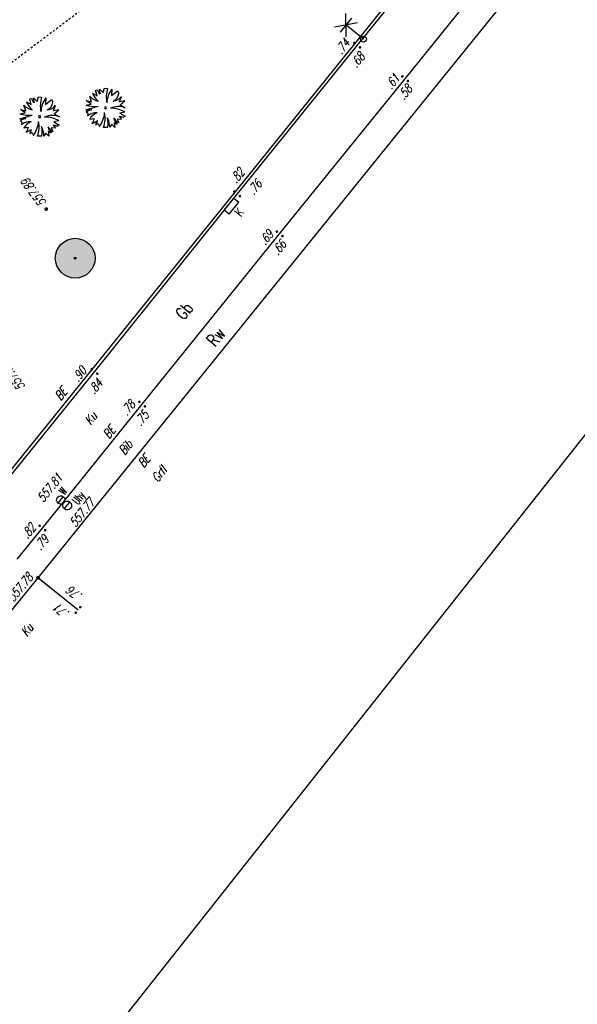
# Model space of a CAD drawing. Header units: metres. Extents: x 2 to 485, y 6 to 594.
# Tile 26 of 176: x 228 to 256, y 140 to 190. Entities that reach past the tile are written whole.
import ezdxf
from ezdxf.enums import TextEntityAlignment as Align

# ---------------------------------------------------------------- set-up
doc = ezdxf.new("R2010")
doc.units = ezdxf.units.M
doc.header["$LTSCALE"] = 0.0125
doc.linetypes.add('260241_A_bea$0$PUNKTIERT', pattern=[0.2, 0, -0.2])
for name, color, linetype in [('260241_A_bea$0$B07_FLSTGR', 9, 'Continuous'), ('260241_A_bea$0$B21_BORDSTEIN', 5, 'Continuous'), ('260241_A_bea$0$B23_EINFASS', 5, 'Continuous'), ('260241_A_bea$0$B25_EINFASS_GEPKT', 7, '260241_A_bea$0$PUNKTIERT'), ('260241_A_bea$0$B28_VEINFASS_TXT', 5, 'Continuous'), ('260241_A_bea$0$B29_FUNKTION_TXT', 5, 'Continuous'), ('260241_A_bea$0$B30_BEWSYM', 3, 'Continuous'), ('260241_A_bea$0$B38_SPARTEN1_SYM', 2, 'Continuous'), ('260241_A_bea$0$B39_SPARTEN1_LIN', 2, 'Continuous'), ('260241_A_bea$0$B53_HAUPTHOEHEN', 4, 'Continuous'), ('260241_A_bea$0$B54_HOEHEN', 253, 'Continuous'), ('f_weg', 2, 'Continuous')]:
    doc.layers.add(name, color=color, linetype=linetype)
doc.layers.add('260241_A_bea$0$B62_PLOTBOX', color=9, linetype='Continuous', plot=False)
doc.layers.add('260241_A_bea$0$f_fill_baum', color=86, linetype='Continuous', lineweight=18)
doc.styles.add('260241_A_bea$0$ROMANS', font='ROMANS')
doc.styles.add('260241_A_bea$0$SIMPLEX8', font='SIMPLEX8')

# ---------------------------------------------------------------- blocks, each defined once
blk = doc.blocks.new('260241_A_bea$0$BEL_MAST')
for p, q in [((0.15, 0.25), (-0.15, 0.5)), ((-0.15, 0.25), (0.15, 0.5)), ((-0.15, 0.375), (0.15, 0.375)), ((0, 0), (0, 0.375))]:
    blk.add_line(p, q)
blk.add_circle((0, 0), 0.05)
blk = doc.blocks.new('260241_A_bea$0$BUSCH_EINZELN')
for p, q in [((-0.065, 0.385), (-0.03, 0.495)), ((-0.03, 0.495), (0.05, 0.49)), ((-0.35, 0.15), (-0.4, 0.29)), ((-0.33, 0.37), (-0.21, 0.305)), ((-0.25, 0.445), (-0.2, 0.455)), ((-0.21, 0.305), (-0.25, 0.445)), ((-0.155, 0.47), (-0.065, 0.385)), ((0.155, 0.47), (0.15, 0.31)), ((0.15, 0.31), (0.295, 0.43)), ((0.295, 0.43), (0.33, 0.37)), ((0.35, 0.15), (0.4, 0.29)), ((-0.5, 0.07), (-0.36, 0.095)), ((-0.495, -0.05), (-0.185, 0.04)), ((-0.36, 0.095), (-0.485, 0.185)), ((-0.485, 0.185), (-0.35, 0.15)), ((0.48, 0.175), (0.35, 0.15)), ((0.365, 0.075), (0.48, 0.175)), ((0.365, 0.075), (0.495, 0)), ((-0.435, -0.145), (-0.485, -0.105)), ((-0.45, -0.2), (-0.435, -0.145)), ((0.485, -0.105), (0.36, -0.13)), ((0.36, -0.13), (0.49, -0.21)), ((0.49, -0.21), (0.43, -0.245)), ((-0.28, -0.275), (-0.4, -0.29)), ((-0.28, -0.365), (-0.34, -0.4)), ((-0.28, -0.365), (-0.205, -0.32)), ((0.05, -0.49), (-0.05, -0.49)), ((0.155, -0.41), (0.105, -0.485)), ((0.23, -0.49), (0.155, -0.41)), ((0.215, -0.365), (0.23, -0.49)), ((0.215, -0.365), (0.29, -0.405)), ((0.4, -0.29), (0.29, -0.28)), ((0.29, -0.28), (0.33, -0.37))]:
    blk.add_line(p, q)
for centre, radius, start, end in [((-0.074, 0.622), 0.465, 225.48, 256.185), ((0.147, 0.563), 0.515, 202.065, 229.819), ((-0.033, 0.486), 0.17, 190.462, 233.057), ((0.038, 0.44), 0.195, 171.286, 207.638), ((0.782, 0.267), 0.765, 163.041, 190.686), ((0.635, 0.101), 0.605, 142.43, 177.737), ((0.086, 0.392), 0.245, 295.125, 354.891), ((0.159, 0.468), 0.3, 275.972, 323.518), ((-0.244, 1.088), 1.05, 255.893, 273.226), ((0, 0), 0.025, 0, 180), ((0, 0), 0.025, 180, 0), ((0.322, -0.437), 0.47, 68.359, 114.737), ((-0.454, 0.859), 0.91, 267.403, 276.547), ((-0.27, -0.406), 0.37, 102.447, 125.478), ((-0.235, -0.469), 0.345, 86.753, 128.647), ((-0.118, -0.42), 0.31, 108.162, 155.297), ((-0.756, -0.047), 0.735, 324.91, 354.337), ((-0.773, -0.255), 0.76, 342.013, 10.256), ((0.141, -0.68), 0.67, 59.085, 91.349), ((0.363, -0.332), 0.11, 52.695, 102.247), ((0.325, -0.299), 0.075, 6.572, 78.847), ((-1.119, 0.051), 0.9, 329.941, 338.777), ((-0.815, -0.161), 0.63, 334.687, 345.347), ((-0.204, -0.458), 0.05, 346.012, 146.063), ((-0.37, -0.481), 0.475, 359.531, 29.114), ((-0.36, -0.378), 0.425, 344.789, 17.598), ((0.448, -0.116), 0.28, 209.73, 245.042), ((0.569, -0.148), 0.38, 196.427, 222.651)]:
    blk.add_arc(centre, radius, start, end)
blk = doc.blocks.new('260241_A_bea$0$HOEHENPKT_ZENTR')
at = {"const_width": 0.75}
blk.add_lwpolyline([(-0.375, 0, 1), (0.375, 0, 1)], format="xyb", close=True, dxfattribs=at)
blk = doc.blocks.new('260241_A_bea$0$HOEHENPKT_DOPP')
at = {"const_width": 0.15}
for points in [[(-0.07, 0.4, 1), (0.07, 0.4, 1)], [(-0.07, -0.4, 1), (0.07, -0.4, 1)]]:
    blk.add_lwpolyline(points, format="xyb", close=True, dxfattribs=at)
blk = doc.blocks.new('260241_A_bea$0$PAPIERK_RUND')
blk.add_circle((0, 0), 0.5)
blk = doc.blocks.new('260241_A_bea$0$BAUMSTAMM')
at = {"const_width": 0.5}
blk.add_lwpolyline([(-0.25, 0, 1), (0.25, 0, 1)], format="xyb", close=True, dxfattribs=at)
blk.add_circle((0, 0), 0.5)

msp = doc.modelspace()

# ---------------------------------------------------------------- hatches: boundary and pattern name
at = {"layer": '260241_A_bea$0$f_fill_baum'}
h = msp.add_hatch(color=256, dxfattribs=at)
h.dxf.hatch_style = 1
edge = h.paths.add_edge_path()
edge.add_ellipse((230.44, 177.535), major_axis=(0.707, 0.707), ratio=1, start_angle=0, end_angle=360)

# ---------------------------------------------------------------- linework, layer by layer
at = {"color": 252}
for p, q in [((229.581, 165.237), (229.84, 165.558)), ((229.893, 164.941), (230.176, 165.291))]:
    msp.add_line(p, q, dxfattribs=at)
for centre, major_axis in [((229.711, 165.397), (-0.146, 0.146)), ((230.035, 165.116), (-0.159, 0.159))]:
    msp.add_ellipse(centre, major_axis=major_axis, ratio=1, start_param=-1.465553, end_param=4.817632, dxfattribs=at)
at = {"layer": '260241_A_bea$0$B07_FLSTGR', "color": 30, "linetype": 'Continuous'}
msp.add_line((147.972, 68.76), (322.482, 284.91), dxfattribs=at)
at = {"layer": '260241_A_bea$0$B21_BORDSTEIN', "color": 252, "linetype": 'Continuous'}
msp.add_line((228.571, 161.49), (230.58, 159.872), dxfattribs=at)
at = {"layer": '260241_A_bea$0$B23_EINFASS', "color": 252, "linetype": 'Continuous'}
for p, q in [((228.571, 161.49), (264.46, 205.798)), ((252.044, 197.438), (244.603, 188.23)), ((247.013, 186.547), (254.504, 195.806)), ((244.603, 188.23), (238.571, 180.766)), ((240.708, 178.756), (247.013, 186.547)), ((238.571, 180.766), (231.411, 171.852)), ((233.803, 170.208), (240.708, 178.756)), ((231.411, 171.852), (225.958, 165.124)), ((228.79, 163.986), (233.803, 170.208)), ((227.517, 162.424), (228.79, 163.986)), ((225.416, 157.615), (228.571, 161.49))]:
    msp.add_line(p, q, dxfattribs=at)
at = {"layer": '260241_A_bea$0$B25_EINFASS_GEPKT', "color": 7, "linetype": '260241_A_bea$0$PUNKTIERT', "ltscale": 0.5}
msp.add_line((231.003, 190.187), (222.433, 183.719), dxfattribs=at)
at = {"layer": '260241_A_bea$0$B39_SPARTEN1_LIN', "color": 252, "linetype": 'Continuous'}
for p, q in [((237.923, 179.94), (238.404, 180.548)), ((238.404, 180.548), (238.656, 180.349)), ((238.175, 179.741), (238.656, 180.349)), ((238.175, 179.741), (237.923, 179.94))]:
    msp.add_line(p, q, dxfattribs=at)
at = {"layer": '260241_A_bea$0$B62_PLOTBOX', "linetype": 'Continuous'}
msp.add_line((127.683, 6.498), (326.293, 257.404), dxfattribs=at)
at = {"layer": 'f_weg'}
msp.add_line((228.607, 161.461), (230.58, 159.872), dxfattribs=at)

# ---------------------------------------------------------------- block references
at = {"layer": '260241_A_bea$0$B30_BEWSYM'}
for name, p, xscale, yscale in [('260241_A_bea$0$BUSCH_EINZELN', (231.966, 185.081), 2, 2), ('260241_A_bea$0$BUSCH_EINZELN', (228.653, 184.639), 2, 2), ('260241_A_bea$0$PAPIERK_RUND', (230.44, 177.535), 2, 2), ('260241_A_bea$0$BAUMSTAMM', (230.44, 177.535), 0.10000000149, 0.10000000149)]:
    msp.add_blockref(name, p, dxfattribs=dict(at, xscale=xscale, yscale=yscale))
at = {"layer": '260241_A_bea$0$B38_SPARTEN1_SYM', "xscale": 3, "yscale": 3, "rotation": 51.029999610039}
msp.add_blockref('260241_A_bea$0$BEL_MAST', (244.919, 188.534), dxfattribs=at)
at = {"layer": '260241_A_bea$0$B54_HOEHEN', "color": 252}
for name, p, xscale, yscale, rotation in [('260241_A_bea$0$HOEHENPKT_DOPP', (244.603, 188.23), 0.449999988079, 0.449999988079, 51.02999961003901), ('260241_A_bea$0$HOEHENPKT_DOPP', (247.013, 186.547), 0.449999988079, 0.449999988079, 51.02999961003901), ('260241_A_bea$0$HOEHENPKT_DOPP', (238.571, 180.766), 0.449999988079, 0.449999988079, 51.02999961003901), ('260241_A_bea$0$HOEHENPKT_DOPP', (240.708, 178.756), 0.449999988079, 0.449999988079, 51.02999961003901), ('260241_A_bea$0$HOEHENPKT_DOPP', (231.411, 171.852), 0.449999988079, 0.449999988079, 51.02999961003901), ('260241_A_bea$0$HOEHENPKT_DOPP', (233.803, 170.208), 0.449999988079, 0.449999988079, 51.02999961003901), ('260241_A_bea$0$HOEHENPKT_DOPP', (228.79, 163.986), 0.449999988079, 0.449999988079, 51.02999961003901), ('260241_A_bea$0$HOEHENPKT_ZENTR', (228.571, 161.49), 0.125, 0.125, 51.029999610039), ('260241_A_bea$0$HOEHENPKT_DOPP', (230.58, 159.872), 0.4499999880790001, 0.4499999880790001, 140.6478427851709)]:
    msp.add_blockref(name, p, dxfattribs=dict(at, xscale=xscale, yscale=yscale, rotation=rotation))
at = {"layer": '260241_A_bea$0$B54_HOEHEN', "color": 252, "xscale": 0.125, "yscale": 0.125}
msp.add_blockref('260241_A_bea$0$HOEHENPKT_ZENTR', (228.987, 179.999), dxfattribs=at)

# ---------------------------------------------------------------- texts
at = {"color": 252, "style": '260241_A_bea$0$SIMPLEX8', "width": 0.56}
for s, height, oblique, p in [('W', 0.412, 360, (229.91, 165.614)), ('Uhy', 0.45, 0, (230.586, 165.119))]:
    msp.add_text(s, height=height, rotation=51.03, dxfattribs=dict(at, oblique=oblique)).set_placement(p)
at = {"layer": '260241_A_bea$0$B28_VEINFASS_TXT', "color": 252, "style": '260241_A_bea$0$ROMANS', "oblique": 15, "width": 0.75}
for s, rotation, p in [('BE', 51.0841, (229.895, 170.577)), ('Ku', 52.3101, (231.4, 169.356)), ('BE', 51.0841, (232.32, 168.654)), ('Bib', 51.0841, (233.143, 167.889)), ('BE', 51.0841, (234.066, 167.205)), ('Grfl', 51.6382, (234.833, 166.554)), ('Ku', 52.3101, (228.197, 158.729))]:
    msp.add_text(s, height=0.45, rotation=rotation, dxfattribs=at).set_placement(p, align=Align.CENTER)
at = {"layer": '260241_A_bea$0$B29_FUNKTION_TXT', "style": '260241_A_bea$0$ROMANS', "width": 0.75}
for s, p in [('Gb', (236.155, 174.699)), ('Rw', (237.748, 173.396))]:
    msp.add_text(s, height=0.625, rotation=50.7366, dxfattribs=at).set_placement(p, align=Align.CENTER)
at = {"layer": '260241_A_bea$0$B38_SPARTEN1_SYM', "style": '260241_A_bea$0$ROMANS', "width": 0.75}
msp.add_text('K', height=0.45, rotation=51.0841, dxfattribs=at).set_placement((238.757, 179.589))
at = {"layer": '260241_A_bea$0$B53_HAUPTHOEHEN', "color": 252, "style": '260241_A_bea$0$ROMANS', "oblique": 15, "width": 0.75}
msp.add_text('557.89', height=0.45, rotation=126.6418, dxfattribs=at).set_placement((228.844, 180.191), align=Align.MIDDLE_LEFT)
msp.add_text('557.95', height=0.45, rotation=126.6418, dxfattribs=at).set_placement((226.819, 172.236), align=Align.MIDDLE_RIGHT)
msp.add_text('557.81', height=0.45, rotation=51.0841, dxfattribs=at).set_placement((229.34, 165.863), align=Align.CENTER)
msp.add_text('557.77', height=0.45, rotation=51.0841, dxfattribs=at).set_placement((230.61, 164.897), align=Align.TOP_CENTER)
msp.add_text('557.78', height=0.45, rotation=50.7901, dxfattribs=at).set_placement((228.351, 161.476), align=Align.RIGHT)
at = {"layer": '260241_A_bea$0$B54_HOEHEN', "color": 252, "style": '260241_A_bea$0$ROMANS', "oblique": 15, "width": 0.75}
for s, rotation, p in [('.74', 51.0841, (244.094, 188.447)), ('.68', 51.0841, (244.849, 187.766)), ('.61', 51.0841, (246.597, 186.686)), ('.58', 51.0841, (247.228, 186.15)), ('.82', 51.0841, (238.804, 181.96)), ('.76', 51.0841, (239.68, 181.377)), ('.69', 51.0841, (240.261, 178.857)), ('.66', 51.0841, (240.902, 178.35)), ('.90', 51.0841, (230.872, 171.994)), ('.84', 51.0841, (231.674, 171.374)), ('.78', 51.0841, (233.323, 170.294)), ('.75', 51.0841, (234.006, 169.776)), ('.82', 51.0841, (228.324, 164.114)), ('.79', 51.0841, (228.975, 163.533)), ('.76', 142.1997, (230.122, 160.912)), ('.71', 140.493, (229.476, 160.046))]:
    msp.add_text(s, height=0.45, rotation=rotation, dxfattribs=at).set_placement(p, align=Align.MIDDLE_RIGHT)

doc.saveas('drawing.dxf')
